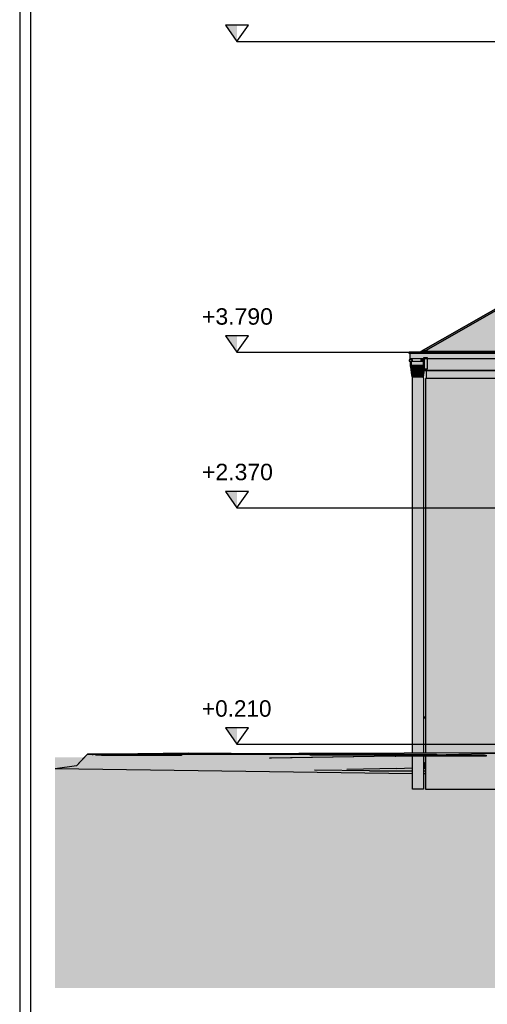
# Model space of a CAD drawing. Header units: metres. Extents: x 0 to 0.84, y 0 to 0.297.
# Tile 1 of 44: x 0.08 to 0.123, y 0.059 to 0.149. Entities that reach past the tile are written whole.
import ezdxf

# ---------------------------------------------------------------- set-up
doc = ezdxf.new("R2010")
doc.units = ezdxf.units.M
doc.header["$XCLIPFRAME"] = 2
doc.linetypes.add('Teckovana 0.5x', pattern=[0.04, 0, -0.04])
for name, color, linetype, lineweight in [('Füllfläche', 7, 'Continuous', 13), ('Maßlinie 1_100', 7, 'Continuous', 25), ('Standard', 7, 'Continuous', 25)]:
    doc.layers.add(name, color=color, linetype=linetype, lineweight=lineweight)
doc.styles.add('ARIAL', font='ARIAL.TTF')
picture_1 = doc.add_image_def('image1.jpg', size_in_pixel=(1024, 1024))
picture_2 = doc.add_image_def('image4.jpg', size_in_pixel=(1024, 1024))

msp = doc.modelspace()

# ---------------------------------------------------------------- hatches: boundary and pattern name
at = {"layer": 'Füllfläche', "linetype": 'Continuous', "lineweight": 25, "true_color": 0xababab, "transparency": 33554687}
msp.add_hatch(color=253, dxfattribs=at).paths.add_polyline_path([(0.083667, 0.081514), (0.083667, 0.060446), (0.53374, 0.060446), (0.53374, 0.081549), (0.375039, 0.08328), (0.334097, 0.083355), (0.305623, 0.08384), (0.284881, 0.083271), (0.267504, 0.08362), (0.249752, 0.084009), (0.234122, 0.083258), (0.22297, 0.083718), (0.21, 0.08343), (0.191381, 0.083203), (0.184102, 0.082774), (0.117465, 0.081671), (0.086354, 0.081514)])
at = {"layer": 'Maßlinie 1_100', "linetype": 'Continuous', "lineweight": 25, "transparency": 33554687}
for points in [[(0.100255, 0.148385), (0.099205, 0.148385), (0.100255, 0.146885)], [(0.100255, 0.119999), (0.099205, 0.119999), (0.100255, 0.118499)], [(0.100255, 0.105799), (0.099205, 0.105799), (0.100255, 0.104299)], [(0.100255, 0.084199), (0.099205, 0.084199), (0.100255, 0.082699)]]:
    msp.add_hatch(color=7, dxfattribs=at).paths.add_polyline_path(points)
at = {"layer": 'Standard', "linetype": 'Continuous', "lineweight": 25, "transparency": 33554687}
for color, points in [(7, [(0.117045, 0.118575), (0.117328, 0.118575), (0.166836, 0.146885), (0.153687, 0.139404), (0.153644, 0.13945)]), (7, [(0.372254, 0.146913), (0.166836, 0.146885), (0.117328, 0.118575), (0.372217, 0.118575)]), (254, [(0.117258, 0.117799), (0.117258, 0.117299), (0.116157, 0.117299), (0.116157, 0.117799), (0.115957, 0.117799), (0.115957, 0.117699), (0.116057, 0.117699), (0.116057, 0.117199), (0.117327, 0.117199), (0.117327, 0.117799)]), (7, [(0.116057, 0.118399), (0.116057, 0.118328), (0.371863, 0.118328), (0.371934, 0.118399)]), (7, [(0.117258, 0.117799), (0.117258, 0.117299), (0.116906, 0.117299), (0.117048, 0.117199), (0.117327, 0.117199), (0.117327, 0.117799)]), (7, [(0.117328, 0.118575), (0.117045, 0.118575), (0.117045, 0.118499), (0.117328, 0.118499)]), (7, [(0.117323, 0.116969), (0.117323, 0.116925), (0.117323, 0.116871), (0.117323, 0.116853), (0.117323, 0.116848), (0.117328, 0.116848), (0.117328, 0.117899), (0.117045, 0.117899), (0.117045, 0.117675), (0.117258, 0.117675), (0.117258, 0.117799), (0.117327, 0.117799), (0.117327, 0.117199), (0.117323, 0.117199), (0.117323, 0.117175)]), (7, [(0.372217, 0.117999), (0.372217, 0.118575), (0.117328, 0.118575), (0.117328, 0.118499), (0.371934, 0.118499), (0.371934, 0.117999), (0.371934, 0.117999)]), (7, [(0.130817, 0.116848), (0.117517, 0.116848), (0.117517, 0.116489), (0.130817, 0.116485)]), (7, [(0.117467, 0.078599), (0.130817, 0.078599), (0.130817, 0.082021), (0.126693, 0.081915), (0.121163, 0.081778), (0.120588, 0.081762), (0.117618, 0.081676), (0.117467, 0.081671)]), (7, [(0.087378, 0.081695), (0.086571, 0.081746), (0.086564, 0.081738), (0.087493, 0.08168)]), (7, [(0.087899, 0.081692), (0.087378, 0.081695), (0.087493, 0.08168), (0.088092, 0.081677)]), (7, [(0.087899, 0.081692), (0.088092, 0.081677), (0.095186, 0.081796), (0.094064, 0.081796)]), (7, [(0.10694, 0.081719), (0.097921, 0.081796), (0.095427, 0.081796), (0.106396, 0.081702)]), (7, [(0.11469, 0.081618), (0.113794, 0.081649), (0.10694, 0.081719), (0.106396, 0.081702), (0.114651, 0.081618)]), (7, [(0.11469, 0.081618), (0.116888, 0.081673), (0.113794, 0.081649)]), (7, [(0.11469, 0.081618), (0.114651, 0.081618), (0.114673, 0.081618)]), (7, [(0.11469, 0.081618), (0.114694, 0.081618), (0.114754, 0.08162)])]:
    msp.add_hatch(color=color, dxfattribs=at).paths.add_polyline_path(points)
at = {"layer": 'Standard', "linetype": 'Continuous', "lineweight": 25, "true_color": 0xd1d1d1, "transparency": 33554687}
for points in [[(0.115957, 0.118499), (0.115957, 0.118399), (0.371934, 0.118399), (0.371934, 0.118499)], [(0.116057, 0.118399), (0.116057, 0.117899), (0.371934, 0.117899), (0.371934, 0.118399)]]:
    msp.add_hatch(color=254, dxfattribs=at).paths.add_polyline_path(points)
at = {"layer": 'Standard', "linetype": 'Continuous', "lineweight": 25, "true_color": 0xcacaca, "transparency": 33554687}
msp.add_hatch(color=9, dxfattribs=at).paths.add_polyline_path([(0.116264, 0.117799), (0.116157, 0.117799), (0.116157, 0.117299), (0.11616, 0.117299), (0.11616, 0.117675), (0.116264, 0.117675)])
at = {"layer": 'Standard', "linetype": 'Continuous', "lineweight": 25, "transparency": 33554687}
h = msp.add_hatch(color=7, dxfattribs=at)
h.paths.add_polyline_path([(0.11616, 0.117299), (0.11616, 0.117408), (0.11616, 0.117406), (0.11616, 0.117299)])
h.paths.add_polyline_path([(0.116264, 0.117675), (0.116264, 0.11779), (0.116233, 0.117675)])
h.paths.add_polyline_path([(0.116158, 0.117799), (0.116157, 0.117799), (0.116158, 0.117299), (0.116159, 0.117299)])
h = msp.add_hatch(color=7, dxfattribs=at)
h.paths.add_polyline_path([(0.117328, 0.116848), (0.233788, 0.116848), (0.233746, 0.117133), (0.233741, 0.11716), (0.233736, 0.117175), (0.233736, 0.117899), (0.117328, 0.117899)])
h.paths.add_polyline_path([(0.372217, 0.116848), (0.372217, 0.117999), (0.371934, 0.117999), (0.371934, 0.117899), (0.371934, 0.117899), (0.23504, 0.117899), (0.23504, 0.117175), (0.23504, 0.117171), (0.235033, 0.117133), (0.23499, 0.116848)])
h = msp.add_hatch(color=7, dxfattribs=at)
h.paths.add_polyline_path([(0.233788, 0.116848), (0.233746, 0.117133), (0.233741, 0.11716), (0.233736, 0.117175), (0.233736, 0.117899), (0.117328, 0.117899), (0.117328, 0.117252), (0.233157, 0.117233), (0.233157, 0.116848)])
h.paths.add_polyline_path([(0.371934, 0.117899), (0.371934, 0.117899), (0.23504, 0.117899), (0.23504, 0.117233), (0.371245, 0.11721)])
at = {"layer": 'Standard', "linetype": 'Continuous', "lineweight": 25, "true_color": 0xd1d1d1, "transparency": 33554687}
h = msp.add_hatch(color=254, dxfattribs=at)
h.paths.add_polyline_path([(0.116112, 0.117175), (0.117323, 0.117175), (0.117323, 0.117199), (0.116112, 0.117199)])
h.paths.add_polyline_path([(0.11616, 0.117675), (0.11616, 0.117299), (0.117258, 0.117299), (0.117258, 0.117675)])
at = {"layer": 'Standard', "linetype": 'Continuous', "lineweight": 25, "transparency": 33554687}
h = msp.add_hatch(color=7, dxfattribs=at)
h.paths.add_polyline_path([(0.116112, 0.117175), (0.117323, 0.117175), (0.117323, 0.117199), (0.116112, 0.117199)])
h.paths.add_polyline_path([(0.11616, 0.117299), (0.117258, 0.117299), (0.117258, 0.117675), (0.116426, 0.117675), (0.11616, 0.117408)])
at = {"layer": 'Standard', "linetype": 'Continuous', "lineweight": 25, "true_color": 0xaaaaaa, "transparency": 33554687}
for points in [[(0.116275, 0.117175), (0.116112, 0.117175), (0.116187, 0.116925)], [(0.116174, 0.116925), (0.116181, 0.116925), (0.116187, 0.116925), (0.116117, 0.11716)], [(0.116161, 0.116925), (0.116168, 0.116925), (0.116117, 0.11716)], [(0.116168, 0.116925), (0.116174, 0.116925), (0.116117, 0.11716)], [(0.116242, 0.116425), (0.116204, 0.116675), (0.116129, 0.117097), (0.116122, 0.117133), (0.1162, 0.116675), (0.116191, 0.116675)], [(0.116191, 0.116675), (0.1162, 0.116675), (0.116122, 0.117133)], [(0.116161, 0.116925), (0.116129, 0.117097), (0.116204, 0.116675)], [(0.116222, 0.116675), (0.116161, 0.116925), (0.116232, 0.11655)], [(0.116222, 0.116675), (0.116168, 0.116925), (0.116161, 0.116925)], [(0.116204, 0.116675), (0.116256, 0.116425), (0.116232, 0.11655), (0.116161, 0.116925)], [(0.116168, 0.116925), (0.116222, 0.116675), (0.116235, 0.116675)], [(0.116235, 0.116675), (0.116174, 0.116925), (0.116168, 0.116925)], [(0.116248, 0.116675), (0.116181, 0.116925), (0.116174, 0.116925)], [(0.116265, 0.11655), (0.116248, 0.116675), (0.116174, 0.116925), (0.116235, 0.116675), (0.116222, 0.116675)], [(0.116261, 0.116675), (0.116187, 0.116925), (0.116181, 0.116925)], [(0.116181, 0.116925), (0.116248, 0.116675), (0.116261, 0.116675)], [(0.116187, 0.116925), (0.116258, 0.116925), (0.116329, 0.116925), (0.116275, 0.117175)], [(0.116258, 0.116925), (0.116187, 0.116925), (0.116261, 0.116675)], [(0.116261, 0.116675), (0.116322, 0.116675), (0.116258, 0.116925)], [(0.116329, 0.116925), (0.116258, 0.116925), (0.116322, 0.116675)], [(0.116437, 0.117175), (0.116275, 0.117175), (0.116329, 0.116925)], [(0.116322, 0.116675), (0.11641, 0.11655), (0.116444, 0.116675), (0.116383, 0.116675), (0.116329, 0.116925)], [(0.116329, 0.116925), (0.1164, 0.116925), (0.116471, 0.116925), (0.116437, 0.117175)], [(0.1164, 0.116925), (0.116329, 0.116925), (0.116383, 0.116675)], [(0.116383, 0.116675), (0.116444, 0.116675), (0.1164, 0.116925)], [(0.116471, 0.116925), (0.1164, 0.116925), (0.116444, 0.116675)], [(0.1166, 0.117175), (0.116437, 0.117175), (0.116471, 0.116925)], [(0.116444, 0.116675), (0.116522, 0.11655), (0.116471, 0.116925)], [(0.116634, 0.116675), (0.1166, 0.117175), (0.116471, 0.116925)], [(0.116634, 0.116675), (0.116471, 0.116925), (0.116522, 0.11655)], [(0.116698, 0.116675), (0.1166, 0.117175), (0.116634, 0.116675), (0.116651, 0.116425)], [(0.116698, 0.116675), (0.116762, 0.117175), (0.1166, 0.117175)], [(0.116698, 0.116675), (0.116763, 0.116425), (0.116763, 0.116675), (0.116762, 0.117175)], [(0.116762, 0.117175), (0.116763, 0.116675), (0.116892, 0.116675)], [(0.116892, 0.116675), (0.116925, 0.117175), (0.116762, 0.117175)], [(0.116875, 0.116425), (0.116957, 0.116675), (0.116925, 0.117175), (0.116892, 0.116675), (0.116763, 0.116675)], [(0.117054, 0.116925), (0.116925, 0.117175), (0.116957, 0.116675)], [(0.117054, 0.116925), (0.117088, 0.117175), (0.116925, 0.117175)], [(0.116957, 0.116675), (0.116988, 0.116425), (0.117005, 0.11655), (0.117054, 0.116925)], [(0.117082, 0.116675), (0.117054, 0.116925), (0.117005, 0.11655)], [(0.117088, 0.117175), (0.117054, 0.116925), (0.117125, 0.116925)], [(0.117082, 0.116675), (0.117125, 0.116925), (0.117054, 0.116925)], [(0.117125, 0.116925), (0.117082, 0.116675), (0.117143, 0.116675)], [(0.117116, 0.11655), (0.117204, 0.116675), (0.117196, 0.116925), (0.117143, 0.116675), (0.117082, 0.116675)], [(0.117125, 0.116925), (0.117169, 0.117175), (0.117088, 0.117175)], [(0.117169, 0.117175), (0.117125, 0.116925), (0.117196, 0.116925)], [(0.117143, 0.116675), (0.117196, 0.116925), (0.117125, 0.116925)], [(0.117196, 0.116925), (0.11725, 0.117175), (0.117169, 0.117175)], [(0.11725, 0.117175), (0.117196, 0.116925), (0.117268, 0.116925), (0.117323, 0.116925), (0.117323, 0.116969)], [(0.117204, 0.116675), (0.117268, 0.116925), (0.117196, 0.116925)], [(0.117268, 0.116925), (0.117204, 0.116675), (0.117265, 0.116675)], [(0.11725, 0.117175), (0.117323, 0.116969), (0.117323, 0.117175)], [(0.117265, 0.116675), (0.117323, 0.116871), (0.117323, 0.116925), (0.117268, 0.116925)], [(0.116191, 0.116675), (0.116228, 0.116425), (0.116242, 0.116425)], [(0.116294, 0.116175), (0.116256, 0.116425), (0.116204, 0.116675), (0.116242, 0.116425)], [(0.116232, 0.11655), (0.116265, 0.11655), (0.116222, 0.116675)], [(0.116228, 0.116425), (0.116266, 0.116175), (0.116284, 0.116175)], [(0.116284, 0.116175), (0.116242, 0.116425), (0.116228, 0.116425)], [(0.116232, 0.11655), (0.116256, 0.116425), (0.116296, 0.116425)], [(0.116296, 0.116425), (0.116265, 0.11655), (0.116232, 0.11655)], [(0.116242, 0.116425), (0.116284, 0.116175), (0.116294, 0.116175)], [(0.116265, 0.11655), (0.116299, 0.11655), (0.116248, 0.116675)], [(0.116299, 0.11655), (0.116261, 0.116675), (0.116248, 0.116675)], [(0.116256, 0.116425), (0.116279, 0.1163), (0.116326, 0.1163)], [(0.116326, 0.1163), (0.116296, 0.116425), (0.116256, 0.116425)], [(0.116294, 0.116175), (0.116303, 0.116175), (0.116279, 0.1163), (0.116256, 0.116425)], [(0.116322, 0.116675), (0.116261, 0.116675), (0.116299, 0.11655)], [(0.116265, 0.11655), (0.116296, 0.116425), (0.116336, 0.116425)], [(0.116336, 0.116425), (0.116299, 0.11655), (0.116265, 0.11655)], [(0.116279, 0.1163), (0.116303, 0.116175), (0.116357, 0.116175)], [(0.116357, 0.116175), (0.116326, 0.1163), (0.116279, 0.1163)], [(0.116296, 0.116425), (0.116326, 0.1163), (0.116373, 0.1163)], [(0.116373, 0.1163), (0.116336, 0.116425), (0.116296, 0.116425)], [(0.116322, 0.116675), (0.116299, 0.11655), (0.11641, 0.11655)], [(0.11641, 0.11655), (0.116299, 0.11655), (0.116336, 0.116425)], [(0.116326, 0.1163), (0.116357, 0.116175), (0.11641, 0.116175)], [(0.11641, 0.116175), (0.116373, 0.1163), (0.116326, 0.1163)], [(0.116336, 0.116425), (0.116437, 0.116425), (0.11641, 0.11655)], [(0.116437, 0.116425), (0.116336, 0.116425), (0.116373, 0.1163)], [(0.116373, 0.1163), (0.116464, 0.1163), (0.116437, 0.116425)], [(0.116464, 0.1163), (0.116373, 0.1163), (0.11641, 0.116175)], [(0.116444, 0.116675), (0.11641, 0.11655), (0.116522, 0.11655)], [(0.116522, 0.11655), (0.11641, 0.11655), (0.116437, 0.116425)], [(0.11641, 0.116175), (0.116491, 0.116175), (0.116464, 0.1163)], [(0.116437, 0.116425), (0.116538, 0.116425), (0.116522, 0.11655)], [(0.116538, 0.116425), (0.116437, 0.116425), (0.116464, 0.1163)], [(0.116464, 0.1163), (0.116555, 0.1163), (0.116538, 0.116425)], [(0.116555, 0.1163), (0.116464, 0.1163), (0.116491, 0.116175)], [(0.116491, 0.116175), (0.116572, 0.116175), (0.116555, 0.1163)], [(0.116651, 0.116425), (0.116634, 0.116675), (0.116522, 0.11655)], [(0.116651, 0.116425), (0.116522, 0.11655), (0.116538, 0.116425), (0.116555, 0.1163)], [(0.116668, 0.116175), (0.116651, 0.116425), (0.116555, 0.1163)], [(0.116555, 0.1163), (0.116572, 0.116175), (0.116668, 0.116175)], [(0.116715, 0.116175), (0.116763, 0.116425), (0.116698, 0.116675), (0.116651, 0.116425)], [(0.116651, 0.116425), (0.116668, 0.116175), (0.116715, 0.116175)], [(0.116715, 0.116175), (0.116763, 0.116175), (0.116763, 0.116425)], [(0.116763, 0.116675), (0.116763, 0.116425), (0.116875, 0.116425)], [(0.116763, 0.116425), (0.116763, 0.116175), (0.116859, 0.116175)], [(0.116859, 0.116175), (0.116875, 0.116425), (0.116763, 0.116425)], [(0.116875, 0.116425), (0.116859, 0.116175), (0.116907, 0.116175)], [(0.116907, 0.116175), (0.116988, 0.116425), (0.116957, 0.116675), (0.116875, 0.116425)], [(0.116907, 0.116175), (0.116955, 0.116175), (0.116971, 0.1163), (0.116988, 0.116425)], [(0.116971, 0.1163), (0.116955, 0.116175), (0.117036, 0.116175)], [(0.116988, 0.116425), (0.116971, 0.1163), (0.117063, 0.1163)], [(0.117036, 0.116175), (0.117063, 0.1163), (0.116971, 0.1163)], [(0.117005, 0.11655), (0.116988, 0.116425), (0.11709, 0.116425)], [(0.117063, 0.1163), (0.11709, 0.116425), (0.116988, 0.116425)], [(0.117005, 0.11655), (0.117116, 0.11655), (0.117082, 0.116675)], [(0.11709, 0.116425), (0.117116, 0.11655), (0.117005, 0.11655)], [(0.117063, 0.1163), (0.117036, 0.116175), (0.117117, 0.116175)], [(0.11709, 0.116425), (0.117063, 0.1163), (0.117154, 0.1163)], [(0.117117, 0.116175), (0.117154, 0.1163), (0.117063, 0.1163)], [(0.117116, 0.11655), (0.11709, 0.116425), (0.117191, 0.116425)], [(0.117154, 0.1163), (0.117191, 0.116425), (0.11709, 0.116425)], [(0.117116, 0.11655), (0.117228, 0.11655), (0.117204, 0.116675)], [(0.117191, 0.116425), (0.117228, 0.11655), (0.117116, 0.11655)], [(0.117202, 0.1163), (0.117154, 0.1163), (0.117117, 0.116175)], [(0.117117, 0.116175), (0.117172, 0.116175), (0.117202, 0.1163)], [(0.117232, 0.116425), (0.117191, 0.116425), (0.117154, 0.1163)], [(0.117154, 0.1163), (0.117202, 0.1163), (0.117232, 0.116425)], [(0.11725, 0.1163), (0.117202, 0.1163), (0.117172, 0.116175)], [(0.117172, 0.116175), (0.117227, 0.116175), (0.11725, 0.1163)], [(0.117263, 0.11655), (0.117228, 0.11655), (0.117191, 0.116425)], [(0.117191, 0.116425), (0.117232, 0.116425), (0.117263, 0.11655)], [(0.117274, 0.116425), (0.117232, 0.116425), (0.117202, 0.1163)], [(0.117202, 0.1163), (0.11725, 0.1163), (0.117274, 0.116425)], [(0.117228, 0.11655), (0.117265, 0.116675), (0.117204, 0.116675)], [(0.11725, 0.1163), (0.117227, 0.116175), (0.117246, 0.116175)], [(0.117279, 0.116675), (0.117228, 0.11655), (0.117263, 0.11655)], [(0.117279, 0.116675), (0.117265, 0.116675), (0.117228, 0.11655)], [(0.117297, 0.11655), (0.117263, 0.11655), (0.117232, 0.116425)], [(0.117232, 0.116425), (0.117274, 0.116425), (0.117297, 0.11655)], [(0.117246, 0.116175), (0.117288, 0.116425), (0.11725, 0.1163)], [(0.117288, 0.116425), (0.117246, 0.116175), (0.117256, 0.116175)], [(0.117288, 0.116425), (0.117297, 0.11655), (0.117274, 0.116425), (0.11725, 0.1163)], [(0.117256, 0.116175), (0.117303, 0.116425), (0.117336, 0.116675), (0.117288, 0.116425)], [(0.117256, 0.116175), (0.117266, 0.116175), (0.117303, 0.116425)], [(0.117279, 0.116675), (0.117263, 0.11655), (0.117307, 0.116675), (0.117293, 0.116675), (0.117334, 0.116848), (0.11733, 0.116848)], [(0.117307, 0.116675), (0.117263, 0.11655), (0.117297, 0.11655)], [(0.117265, 0.116675), (0.117323, 0.116853), (0.117323, 0.116871)], [(0.117265, 0.116675), (0.117279, 0.116675), (0.117325, 0.116848), (0.117323, 0.116848), (0.117323, 0.116853)], [(0.117279, 0.116675), (0.11733, 0.116848), (0.117328, 0.116848), (0.117325, 0.116848)], [(0.117336, 0.116675), (0.117363, 0.116848), (0.11736, 0.116848), (0.117331, 0.116675), (0.117288, 0.116425)], [(0.117288, 0.116425), (0.117331, 0.116675), (0.117297, 0.11655)], [(0.117293, 0.116675), (0.117339, 0.116848), (0.117334, 0.116848)], [(0.117293, 0.116675), (0.117307, 0.116675), (0.117344, 0.116848), (0.117339, 0.116848)], [(0.117331, 0.116675), (0.117356, 0.116848), (0.117353, 0.116848), (0.117297, 0.11655)], [(0.117307, 0.116675), (0.117297, 0.11655), (0.117353, 0.116848), (0.117349, 0.116848)], [(0.117336, 0.116675), (0.117303, 0.116425), (0.117341, 0.116675), (0.117367, 0.116848), (0.117363, 0.116848)], [(0.117307, 0.116675), (0.117349, 0.116848), (0.117344, 0.116848)], [(0.117331, 0.116675), (0.11736, 0.116848), (0.117356, 0.116848)], [(0.117336, 0.116675), (0.117363, 0.116848), (0.117363, 0.116848)], [(0.109461, 0.081796), (0.126693, 0.081915), (0.086618, 0.081796)], [(0.11469, 0.081618), (0.126693, 0.081915), (0.109461, 0.081796)], [(0.090904, 0.081226), (0.086618, 0.081796), (0.085628, 0.080738)], [(0.096043, 0.081086), (0.090904, 0.081226), (0.085628, 0.080738)], [(0.112346, 0.081006), (0.096043, 0.081086), (0.085628, 0.080738)], [(0.097637, 0.080599), (0.112346, 0.081006), (0.085628, 0.080738)], [(0.092879, 0.081288), (0.095261, 0.081796), (0.086618, 0.081796)], [(0.092879, 0.081288), (0.086618, 0.081796), (0.090904, 0.081226)], [(0.103227, 0.081435), (0.092879, 0.081288), (0.090904, 0.081226)], [(0.103227, 0.081435), (0.090904, 0.081226), (0.096043, 0.081086)], [(0.11469, 0.081618), (0.109461, 0.081796), (0.092879, 0.081288)], [(0.109461, 0.081796), (0.095261, 0.081796), (0.092879, 0.081288)], [(0.103227, 0.081435), (0.11469, 0.081618), (0.092879, 0.081288)], [(0.108494, 0.081225), (0.103227, 0.081435), (0.096043, 0.081086)], [(0.112346, 0.081006), (0.108494, 0.081225), (0.096043, 0.081086)], [(0.114816, 0.080497), (0.112346, 0.081006), (0.097637, 0.080599)], [(0.112344, 0.081312), (0.116266, 0.081615), (0.116266, 0.081648), (0.114694, 0.081618), (0.11469, 0.081618), (0.114673, 0.081618), (0.103408, 0.081438), (0.103227, 0.081435)], [(0.112344, 0.081312), (0.103227, 0.081435), (0.108494, 0.081225)], [(0.112344, 0.081312), (0.108494, 0.081225), (0.112346, 0.081006)], [(0.11469, 0.081618), (0.117465, 0.081671), (0.121163, 0.081778), (0.116888, 0.081673)], [(0.117266, 0.080895), (0.117266, 0.080499), (0.117467, 0.080404), (0.117467, 0.081179)], [(0.107341, 0.080348), (0.085628, 0.080738), (0.083667, 0.080446)], [(0.107341, 0.080348), (0.097637, 0.080599), (0.085628, 0.080738)], [(0.110291, 0.08039), (0.114816, 0.080497), (0.097637, 0.080599)], [(0.112348, 0.080293), (0.110291, 0.08039), (0.097637, 0.080599)], [(0.107341, 0.080348), (0.112348, 0.080293), (0.097637, 0.080599)], [(0.114816, 0.080497), (0.110291, 0.08039), (0.112348, 0.080293), (0.116266, 0.080548), (0.116266, 0.080563)]]:
    msp.add_hatch(color=253, dxfattribs=at).paths.add_polyline_path(points)
at = {"layer": 'Standard', "linetype": 'Continuous', "lineweight": 25, "true_color": 0xbababa, "transparency": 33554687}
h = msp.add_hatch(color=9, dxfattribs=at)
h.paths.add_polyline_path([(0.116303, 0.116175), (0.116266, 0.116175), (0.116266, 0.081884), (0.116303, 0.081884)])
h.paths.add_polyline_path([(0.116266, 0.078599), (0.116303, 0.078599), (0.116303, 0.081649), (0.116266, 0.081648)])
h = msp.add_hatch(color=9, dxfattribs=at)
h.paths.add_polyline_path([(0.11641, 0.116175), (0.116303, 0.116175), (0.116303, 0.081884), (0.11641, 0.081885)])
h.paths.add_polyline_path([(0.116303, 0.078599), (0.11641, 0.078599), (0.11641, 0.081651), (0.116303, 0.081649)])
h = msp.add_hatch(color=9, dxfattribs=at)
h.paths.add_polyline_path([(0.116572, 0.116175), (0.11641, 0.116175), (0.11641, 0.081885), (0.116572, 0.081885)])
h.paths.add_polyline_path([(0.11641, 0.078599), (0.116572, 0.078599), (0.116572, 0.081654), (0.11641, 0.081651)])
h = msp.add_hatch(color=9, dxfattribs=at)
h.paths.add_polyline_path([(0.116763, 0.116175), (0.116572, 0.116175), (0.116572, 0.081885), (0.116763, 0.081886)])
h.paths.add_polyline_path([(0.116572, 0.078599), (0.116763, 0.078599), (0.116763, 0.081658), (0.116572, 0.081654)])
h = msp.add_hatch(color=9, dxfattribs=at)
h.paths.add_polyline_path([(0.116955, 0.116175), (0.116763, 0.116175), (0.116763, 0.081886), (0.116955, 0.081886)])
h.paths.add_polyline_path([(0.116763, 0.078599), (0.116955, 0.078599), (0.116955, 0.081661), (0.116763, 0.081658)])
h = msp.add_hatch(color=9, dxfattribs=at)
h.paths.add_polyline_path([(0.117117, 0.116175), (0.116955, 0.116175), (0.116955, 0.081886), (0.117117, 0.081887)])
h.paths.add_polyline_path([(0.116955, 0.078599), (0.117117, 0.078599), (0.117117, 0.081664), (0.116955, 0.081661)])
h = msp.add_hatch(color=9, dxfattribs=at)
h.paths.add_polyline_path([(0.117227, 0.116175), (0.117117, 0.116175), (0.117117, 0.081887), (0.117227, 0.081887)])
h.paths.add_polyline_path([(0.117117, 0.078599), (0.117227, 0.078599), (0.117227, 0.081667), (0.117117, 0.081664)])
h = msp.add_hatch(color=9, dxfattribs=at)
h.paths.add_polyline_path([(0.117266, 0.116175), (0.117227, 0.116175), (0.117227, 0.081887), (0.117266, 0.081887)])
h.paths.add_polyline_path([(0.117227, 0.078599), (0.117266, 0.078599), (0.117266, 0.081667), (0.117227, 0.081667)])
at = {"layer": 'Standard', "linetype": 'Continuous', "lineweight": 25, "true_color": 0xf3f3f3, "transparency": 33554687}
for points in [[(0.130817, 0.083099), (0.130817, 0.116099), (0.117467, 0.116099), (0.117467, 0.083099)], [(0.130817, 0.116099), (0.130817, 0.116848), (0.117517, 0.116848), (0.117517, 0.116099)]]:
    msp.add_hatch(color=7, dxfattribs=at).paths.add_polyline_path(points)
at = {"layer": 'Standard', "linetype": 'Continuous', "lineweight": 25, "true_color": 0x1b5277, "transparency": 33554687}
msp.add_hatch(color=146, dxfattribs=at).paths.add_polyline_path([(0.117467, 0.085099), (0.117467, 0.085199), (0.117266, 0.085199), (0.117266, 0.085099)])
at = {"layer": 'Standard', "linetype": 'Continuous', "lineweight": 25, "true_color": 0x1e5d86, "transparency": 33554687}
h = msp.add_hatch(color=146, dxfattribs=at)
h.paths.add_polyline_path([(0.130817, 0.083099), (0.117467, 0.083099), (0.117467, 0.081888), (0.123216, 0.081905), (0.124078, 0.081934), (0.130817, 0.082159)])
h.paths.add_polyline_path([(0.117467, 0.078599), (0.130817, 0.078599), (0.130817, 0.082021), (0.126693, 0.081915), (0.121163, 0.081778), (0.120588, 0.081762), (0.117618, 0.081676), (0.117467, 0.081671)])
at = {"layer": 'Standard', "linetype": 'Continuous', "lineweight": 25, "true_color": 0xbbbbbb, "transparency": 33554687}
msp.add_hatch(color=9, dxfattribs=at).paths.add_polyline_path([(0.086618, 0.081796), (0.10366, 0.081847), (0.095819, 0.081915)])
at = {"layer": 'Standard', "linetype": 'Continuous', "lineweight": 25, "true_color": 0x474747, "transparency": 33554687}
for points in [[(0.086354, 0.081514), (0.085628, 0.080738), (0.090903, 0.081226)], [(0.096043, 0.081086), (0.090905, 0.081226), (0.090903, 0.081226), (0.085628, 0.080738)], [(0.112346, 0.081006), (0.096043, 0.081086), (0.085628, 0.080738)], [(0.097637, 0.080599), (0.112346, 0.081006), (0.085628, 0.080738)], [(0.086564, 0.081738), (0.086354, 0.081514), (0.090903, 0.081226), (0.090904, 0.081226), (0.087493, 0.08168)], [(0.087493, 0.08168), (0.090904, 0.081226), (0.092879, 0.081288), (0.088092, 0.081677)], [(0.088092, 0.081677), (0.092879, 0.081288), (0.095261, 0.081796), (0.095186, 0.081796)], [(0.090905, 0.081226), (0.090904, 0.081226), (0.090903, 0.081226)], [(0.102315, 0.081422), (0.092879, 0.081288), (0.090904, 0.081226), (0.091089, 0.081229)], [(0.091089, 0.081229), (0.090904, 0.081226), (0.090905, 0.081226)], [(0.103227, 0.081435), (0.091089, 0.081229), (0.090905, 0.081226), (0.096043, 0.081086)], [(0.103227, 0.081435), (0.102315, 0.081422), (0.091089, 0.081229)], [(0.092879, 0.081288), (0.106396, 0.081702), (0.095427, 0.081796), (0.095261, 0.081796)], [(0.106396, 0.081702), (0.092879, 0.081288), (0.114651, 0.081618)], [(0.114651, 0.081618), (0.092879, 0.081288), (0.102315, 0.081422), (0.103408, 0.081438), (0.114673, 0.081618)], [(0.108494, 0.081225), (0.103227, 0.081435), (0.096043, 0.081086)], [(0.112346, 0.081006), (0.108494, 0.081225), (0.096043, 0.081086)], [(0.114816, 0.080497), (0.112346, 0.081006), (0.097637, 0.080599)], [(0.103227, 0.081435), (0.103408, 0.081438), (0.102315, 0.081422)], [(0.112344, 0.081312), (0.116266, 0.081615), (0.116266, 0.081648), (0.114694, 0.081618), (0.11469, 0.081618), (0.114673, 0.081618), (0.103408, 0.081438), (0.103227, 0.081435)], [(0.112344, 0.081312), (0.103227, 0.081435), (0.108494, 0.081225)], [(0.112344, 0.081312), (0.108494, 0.081225), (0.112346, 0.081006)], [(0.114694, 0.081618), (0.117465, 0.081671), (0.117618, 0.081676), (0.117619, 0.081678), (0.120588, 0.081762), (0.121163, 0.081778), (0.116888, 0.081673), (0.114702, 0.081618)], [(0.117266, 0.080895), (0.117266, 0.080499), (0.117467, 0.080404), (0.117467, 0.081179)], [(0.120588, 0.081762), (0.117619, 0.081678), (0.117618, 0.081676)], [(0.107341, 0.080348), (0.085628, 0.080738), (0.083667, 0.080446)], [(0.107341, 0.080348), (0.097637, 0.080599), (0.085628, 0.080738)], [(0.110291, 0.08039), (0.114816, 0.080497), (0.097637, 0.080599)], [(0.112348, 0.080293), (0.110291, 0.08039), (0.097637, 0.080599)], [(0.107341, 0.080348), (0.112348, 0.080293), (0.097637, 0.080599)], [(0.114816, 0.080497), (0.110291, 0.08039), (0.112348, 0.080293), (0.116266, 0.080548), (0.116266, 0.080563)]]:
    msp.add_hatch(color=49, dxfattribs=at).paths.add_polyline_path(points)
at = {"layer": 'Standard', "linetype": 'Continuous', "lineweight": 25, "true_color": 0xb8b8b8, "transparency": 33554687}
msp.add_hatch(color=9, dxfattribs=at).paths.add_polyline_path([(0.103227, 0.081435), (0.11469, 0.081618), (0.114651, 0.081618), (0.109848, 0.081545)])
at = {"layer": 'Standard', "linetype": 'Continuous', "lineweight": 25, "true_color": 0x4d4d4d, "transparency": 33554687}
for points in [[(0.104513, 0.081456), (0.103227, 0.081435), (0.103408, 0.081438)], [(0.104513, 0.081456), (0.103408, 0.081438), (0.114673, 0.081618), (0.114682, 0.081618), (0.114651, 0.081618), (0.109848, 0.081545)], [(0.117618, 0.081677), (0.117465, 0.081671), (0.117618, 0.081676)]]:
    msp.add_hatch(color=251, dxfattribs=at).paths.add_polyline_path(points)
at = {"layer": 'Standard', "linetype": 'Continuous', "lineweight": 25, "true_color": 0xaaaaaa, "transparency": 33554687}
h = msp.add_hatch(color=253, dxfattribs=at)
h.paths.add_polyline_path([(0.117465, 0.081671), (0.117266, 0.081667), (0.117266, 0.081361), (0.117467, 0.081363), (0.117467, 0.081671)])
h.paths.add_polyline_path([(0.112344, 0.081312), (0.116266, 0.081351), (0.116266, 0.081615)])
at = {"layer": 'Standard', "linetype": 'Continuous', "lineweight": 25, "true_color": 0x474747, "transparency": 33554687}
h = msp.add_hatch(color=49, dxfattribs=at)
h.paths.add_polyline_path([(0.117465, 0.081671), (0.117266, 0.081667), (0.117266, 0.081361), (0.117467, 0.081363), (0.117467, 0.081671)])
h.paths.add_polyline_path([(0.112344, 0.081312), (0.116266, 0.081351), (0.116266, 0.081615)])
at = {"layer": 'Standard', "linetype": 'Continuous', "lineweight": 25, "true_color": 0xaaaaaa, "transparency": 33554687}
h = msp.add_hatch(color=253, dxfattribs=at)
h.paths.add_polyline_path([(0.117266, 0.081361), (0.117266, 0.081341), (0.117467, 0.081355), (0.117467, 0.081363)])
h.paths.add_polyline_path([(0.112344, 0.081312), (0.112346, 0.081006), (0.116266, 0.081273), (0.116266, 0.081351)])
at = {"layer": 'Standard', "linetype": 'Continuous', "lineweight": 25, "true_color": 0x474747, "transparency": 33554687}
h = msp.add_hatch(color=49, dxfattribs=at)
h.paths.add_polyline_path([(0.117266, 0.081361), (0.117266, 0.081341), (0.117467, 0.081355), (0.117467, 0.081363)])
h.paths.add_polyline_path([(0.112344, 0.081312), (0.112346, 0.081006), (0.116266, 0.081273), (0.116266, 0.081351)])
at = {"layer": 'Standard', "linetype": 'Continuous', "lineweight": 25, "true_color": 0xaaaaaa, "transparency": 33554687}
h = msp.add_hatch(color=253, dxfattribs=at)
h.paths.add_polyline_path([(0.117266, 0.081341), (0.117266, 0.081261), (0.117467, 0.081323), (0.117467, 0.081355)])
h.paths.add_polyline_path([(0.112346, 0.081006), (0.114816, 0.080497), (0.116266, 0.080949), (0.116266, 0.081273)])
at = {"layer": 'Standard', "linetype": 'Continuous', "lineweight": 25, "true_color": 0x474747, "transparency": 33554687}
h = msp.add_hatch(color=49, dxfattribs=at)
h.paths.add_polyline_path([(0.117266, 0.081341), (0.117266, 0.081261), (0.117467, 0.081323), (0.117467, 0.081355)])
h.paths.add_polyline_path([(0.112346, 0.081006), (0.114816, 0.080497), (0.116266, 0.080949), (0.116266, 0.081273)])
at = {"layer": 'Standard', "linetype": 'Continuous', "lineweight": 25, "transparency": 33554687}
msp.add_hatch(color=7, dxfattribs=at).paths.add_polyline_path([(0.114694, 0.081618), (0.114673, 0.081618), (0.11469, 0.081618)], flags=16)
at = {"layer": 'Standard', "linetype": 'Continuous', "lineweight": 25, "true_color": 0xaaaaaa, "transparency": 33554687}
h = msp.add_hatch(color=253, dxfattribs=at)
h.paths.add_polyline_path([(0.117266, 0.081261), (0.117266, 0.080895), (0.117467, 0.081179), (0.117467, 0.081323)])
h.paths.add_polyline_path([(0.114816, 0.080497), (0.116266, 0.080563), (0.116266, 0.080949)])
at = {"layer": 'Standard', "linetype": 'Continuous', "lineweight": 25, "true_color": 0x474747, "transparency": 33554687}
h = msp.add_hatch(color=49, dxfattribs=at)
h.paths.add_polyline_path([(0.117266, 0.081261), (0.117266, 0.080895), (0.117467, 0.081179), (0.117467, 0.081323)])
h.paths.add_polyline_path([(0.114816, 0.080497), (0.116266, 0.080563), (0.116266, 0.080949)])
at = {"layer": 'Standard', "linetype": 'Continuous', "lineweight": 25, "true_color": 0xaaaaaa, "transparency": 33554687}
h = msp.add_hatch(color=253, dxfattribs=at)
h.paths.add_polyline_path([(0.083667, 0.080446), (0.116266, 0.080019), (0.116266, 0.080135)])
h.paths.add_polyline_path([(0.117266, 0.080126), (0.117266, 0.080006), (0.117467, 0.080003), (0.117467, 0.080124)])
h = msp.add_hatch(color=253, dxfattribs=at)
h.paths.add_polyline_path([(0.117387, 0.080192), (0.117266, 0.080193), (0.117266, 0.080126), (0.117467, 0.080124), (0.117467, 0.080191)])
h.paths.add_polyline_path([(0.083667, 0.080446), (0.116266, 0.080135), (0.116266, 0.080201)])
h = msp.add_hatch(color=253, dxfattribs=at)
h.paths.add_polyline_path([(0.117387, 0.080192), (0.117266, 0.080194), (0.117266, 0.080193)])
h.paths.add_polyline_path([(0.107341, 0.080348), (0.083667, 0.080446), (0.116266, 0.080201), (0.116266, 0.08021)])
at = {"layer": 'Standard', "linetype": 'Continuous', "lineweight": 25, "true_color": 0x474747, "transparency": 33554687}
h = msp.add_hatch(color=49, dxfattribs=at)
h.paths.add_polyline_path([(0.083667, 0.080446), (0.116266, 0.080019), (0.116266, 0.080135)])
h.paths.add_polyline_path([(0.117266, 0.080126), (0.117266, 0.080006), (0.117467, 0.080003), (0.117467, 0.080124)])
h = msp.add_hatch(color=49, dxfattribs=at)
h.paths.add_polyline_path([(0.117387, 0.080192), (0.117266, 0.080193), (0.117266, 0.080126), (0.117467, 0.080124), (0.117467, 0.080191)])
h.paths.add_polyline_path([(0.083667, 0.080446), (0.116266, 0.080135), (0.116266, 0.080201)])
h = msp.add_hatch(color=49, dxfattribs=at)
h.paths.add_polyline_path([(0.117387, 0.080192), (0.117266, 0.080194), (0.117266, 0.080193)])
h.paths.add_polyline_path([(0.107341, 0.080348), (0.083667, 0.080446), (0.116266, 0.080201), (0.116266, 0.08021)])
at = {"layer": 'Standard', "linetype": 'Continuous', "lineweight": 25, "true_color": 0xaaaaaa, "transparency": 33554687}
h = msp.add_hatch(color=253, dxfattribs=at)
h.paths.add_polyline_path([(0.117387, 0.080192), (0.117266, 0.080195), (0.117266, 0.080194)])
h.paths.add_polyline_path([(0.112333, 0.080293), (0.107341, 0.080348), (0.116266, 0.08021), (0.116266, 0.080214)])
at = {"layer": 'Standard', "linetype": 'Continuous', "lineweight": 25, "true_color": 0x474747, "transparency": 33554687}
h = msp.add_hatch(color=49, dxfattribs=at)
h.paths.add_polyline_path([(0.117387, 0.080192), (0.117266, 0.080195), (0.117266, 0.080194)])
h.paths.add_polyline_path([(0.112333, 0.080293), (0.107341, 0.080348), (0.116266, 0.08021), (0.116266, 0.080214)])
at = {"layer": 'Standard', "linetype": 'Continuous', "lineweight": 25, "true_color": 0xaaaaaa, "transparency": 33554687}
h = msp.add_hatch(color=253, dxfattribs=at)
h.paths.add_polyline_path([(0.117266, 0.080293), (0.117266, 0.080221), (0.117467, 0.080218), (0.117467, 0.080293)])
h.paths.add_polyline_path([(0.112333, 0.080293), (0.116266, 0.080236), (0.116266, 0.080293)])
h = msp.add_hatch(color=253, dxfattribs=at)
h.paths.add_polyline_path([(0.117387, 0.080192), (0.117467, 0.080191), (0.117467, 0.080218), (0.117266, 0.080221), (0.117266, 0.080195)])
h.paths.add_polyline_path([(0.112333, 0.080293), (0.116266, 0.080214), (0.116266, 0.080236)])
at = {"layer": 'Standard', "linetype": 'Continuous', "lineweight": 25, "true_color": 0x474747, "transparency": 33554687}
h = msp.add_hatch(color=49, dxfattribs=at)
h.paths.add_polyline_path([(0.117266, 0.080293), (0.117266, 0.080221), (0.117467, 0.080218), (0.117467, 0.080293)])
h.paths.add_polyline_path([(0.112333, 0.080293), (0.116266, 0.080236), (0.116266, 0.080293)])
h = msp.add_hatch(color=49, dxfattribs=at)
h.paths.add_polyline_path([(0.117387, 0.080192), (0.117467, 0.080191), (0.117467, 0.080218), (0.117266, 0.080221), (0.117266, 0.080195)])
h.paths.add_polyline_path([(0.112333, 0.080293), (0.116266, 0.080214), (0.116266, 0.080236)])
at = {"layer": 'Standard', "linetype": 'Continuous', "lineweight": 25, "true_color": 0xaaaaaa, "transparency": 33554687}
h = msp.add_hatch(color=253, dxfattribs=at)
h.paths.add_polyline_path([(0.117266, 0.080499), (0.117266, 0.080293), (0.117467, 0.080293), (0.117467, 0.080404)])
h.paths.add_polyline_path([(0.112348, 0.080293), (0.116266, 0.080293), (0.116266, 0.080548)])
at = {"layer": 'Standard', "linetype": 'Continuous', "lineweight": 25, "true_color": 0x474747, "transparency": 33554687}
h = msp.add_hatch(color=49, dxfattribs=at)
h.paths.add_polyline_path([(0.117266, 0.080499), (0.117266, 0.080293), (0.117467, 0.080293), (0.117467, 0.080404)])
h.paths.add_polyline_path([(0.112348, 0.080293), (0.116266, 0.080293), (0.116266, 0.080548)])

# ---------------------------------------------------------------- linework, layer by layer
at = {"layer": 'Maßlinie 1_100', "color": 7, "linetype": 'Continuous', "lineweight": 25, "transparency": 33554687}
for p, q in [((0.101305, 0.148385), (0.099205, 0.148385)), ((0.099205, 0.148385), (0.100255, 0.146885)), ((0.100255, 0.146885), (0.101305, 0.148385)), ((0.100255, 0.146885), (0.100255, 0.146885)), ((0.100255, 0.146885), (0.100255, 0.146885)), ((0.100255, 0.146885), (0.100255, 0.146885)), ((0.100255, 0.146885), (0.100255, 0.146885)), ((0.101305, 0.119999), (0.099205, 0.119999)), ((0.099205, 0.119999), (0.100255, 0.118499)), ((0.100255, 0.118499), (0.101305, 0.119999)), ((0.100255, 0.118499), (0.100255, 0.118499)), ((0.100255, 0.118499), (0.100255, 0.118499)), ((0.100255, 0.118499), (0.100255, 0.118499)), ((0.100255, 0.118499), (0.100255, 0.118499)), ((0.101305, 0.105799), (0.099205, 0.105799)), ((0.099205, 0.105799), (0.100255, 0.104299)), ((0.100255, 0.104299), (0.101305, 0.105799)), ((0.100255, 0.104299), (0.100255, 0.104299)), ((0.100255, 0.104299), (0.100255, 0.104299)), ((0.100255, 0.104299), (0.100255, 0.104299)), ((0.100255, 0.104299), (0.100255, 0.104299)), ((0.101305, 0.084199), (0.099205, 0.084199)), ((0.099205, 0.084199), (0.100255, 0.082699)), ((0.100255, 0.082699), (0.101305, 0.084199)), ((0.100255, 0.082699), (0.100255, 0.082699)), ((0.100255, 0.082699), (0.100255, 0.082699)), ((0.100255, 0.082699), (0.100255, 0.082699)), ((0.100255, 0.082699), (0.100255, 0.082699))]:
    msp.add_line(p, q, dxfattribs=at)
at = {"layer": 'Maßlinie 1_100', "color": 7, "linetype": 'Teckovana 0.5x', "lineweight": 25, "transparency": 33554687}
for p, q in [((0.100255, 0.146885), (0.166836, 0.146885)), ((0.100255, 0.118499), (0.115957, 0.118499)), ((0.100255, 0.104299), (0.143666, 0.104299)), ((0.100255, 0.082699), (0.143666, 0.082699))]:
    msp.add_line(p, q, dxfattribs=at)
at = {"layer": 'Standard', "color": 7, "linetype": 'Continuous', "lineweight": 25, "transparency": 33554687}
for p, q in [((0.117045, 0.118575), (0.153644, 0.13945)), ((0.115957, 0.118399), (0.115957, 0.118499)), ((0.371934, 0.118499), (0.115957, 0.118499)), ((0.371934, 0.118399), (0.115957, 0.118399)), ((0.115957, 0.117799), (0.115957, 0.117699)), ((0.116157, 0.117799), (0.115957, 0.117799)), ((0.116057, 0.117899), (0.116057, 0.118399)), ((0.371934, 0.117899), (0.116057, 0.117899)), ((0.116264, 0.117799), (0.116157, 0.117799)), ((0.116264, 0.117675), (0.116264, 0.117799)), ((0.117045, 0.118575), (0.117045, 0.118499)), ((0.117328, 0.118575), (0.117045, 0.118575)), ((0.117045, 0.117899), (0.117045, 0.117675)), ((0.117258, 0.117799), (0.117258, 0.117299)), ((0.117327, 0.117799), (0.117258, 0.117799)), ((0.117327, 0.117799), (0.117327, 0.117199)), ((0.117328, 0.118575), (0.117328, 0.118499)), ((0.117328, 0.118575), (0.117328, 0.118499)), ((0.372217, 0.118575), (0.117328, 0.118575)), ((0.117328, 0.117899), (0.117328, 0.116848)), ((0.117328, 0.117899), (0.117328, 0.116848)), ((0.115957, 0.117699), (0.116057, 0.117699)), ((0.116057, 0.117699), (0.116057, 0.117199)), ((0.116057, 0.117199), (0.117327, 0.117199)), ((0.116112, 0.117175), (0.116112, 0.117199)), ((0.116187, 0.116925), (0.116112, 0.117175)), ((0.116161, 0.116925), (0.116117, 0.11716)), ((0.116168, 0.116925), (0.116117, 0.11716)), ((0.116174, 0.116925), (0.116117, 0.11716)), ((0.116191, 0.116675), (0.116122, 0.117133)), ((0.1162, 0.116675), (0.116122, 0.117133)), ((0.117258, 0.117299), (0.116157, 0.117299)), ((0.11616, 0.117675), (0.11616, 0.117299)), ((0.11616, 0.117675), (0.117258, 0.117675)), ((0.116261, 0.116675), (0.116187, 0.116925)), ((0.117323, 0.117175), (0.117323, 0.117199)), ((0.117323, 0.116969), (0.117323, 0.117175)), ((0.117323, 0.116925), (0.117323, 0.116969)), ((0.117323, 0.116871), (0.117323, 0.116925)), ((0.116228, 0.116425), (0.116191, 0.116675)), ((0.116266, 0.116175), (0.116228, 0.116425)), ((0.116299, 0.11655), (0.116261, 0.116675)), ((0.116266, 0.081884), (0.116266, 0.116175)), ((0.116336, 0.116425), (0.116299, 0.11655)), ((0.117228, 0.11655), (0.117191, 0.116425)), ((0.117265, 0.116675), (0.117228, 0.11655)), ((0.117323, 0.116871), (0.117265, 0.116675)), ((0.117266, 0.116175), (0.117303, 0.116425)), ((0.117266, 0.116175), (0.117266, 0.081887)), ((0.117303, 0.116425), (0.117341, 0.116675)), ((0.117323, 0.116853), (0.117323, 0.116871)), ((0.117323, 0.116848), (0.117323, 0.116853)), ((0.117323, 0.116848), (0.117328, 0.116848)), ((0.117328, 0.116848), (0.233788, 0.116848)), ((0.117341, 0.116675), (0.117367, 0.116848)), ((0.117467, 0.116099), (0.117467, 0.083099)), ((0.130817, 0.116099), (0.117467, 0.116099)), ((0.117517, 0.116848), (0.117517, 0.116099)), ((0.117266, 0.085199), (0.117467, 0.085199)), ((0.117467, 0.085099), (0.117266, 0.085099)), ((0.117467, 0.083099), (0.117467, 0.081888)), ((0.086618, 0.081796), (0.095819, 0.081915)), ((0.126693, 0.081915), (0.086618, 0.081796)), ((0.095819, 0.081915), (0.10366, 0.081847)), ((0.126693, 0.081915), (0.11469, 0.081618)), ((0.086618, 0.081796), (0.085628, 0.080738)), ((0.086354, 0.081514), (0.085628, 0.080738)), ((0.086564, 0.081738), (0.086354, 0.081514)), ((0.086571, 0.081746), (0.086564, 0.081738)), ((0.086618, 0.081796), (0.109461, 0.081796)), ((0.11469, 0.081618), (0.103227, 0.081435)), ((0.103408, 0.081438), (0.103227, 0.081435)), ((0.114673, 0.081618), (0.103408, 0.081438)), ((0.11469, 0.081618), (0.114673, 0.081618)), ((0.116888, 0.081673), (0.11469, 0.081618)), ((0.11469, 0.081618), (0.117465, 0.081671)), ((0.11469, 0.081618), (0.114694, 0.081618)), ((0.114694, 0.081618), (0.117465, 0.081671)), ((0.116266, 0.078599), (0.116266, 0.081648)), ((0.117266, 0.081667), (0.117266, 0.078599)), ((0.121163, 0.081778), (0.117465, 0.081671)), ((0.117465, 0.081671), (0.117618, 0.081676)), ((0.117467, 0.081671), (0.117467, 0.078599)), ((0.117618, 0.081676), (0.120588, 0.081762)), ((0.121163, 0.081778), (0.120588, 0.081762)), ((0.085628, 0.080738), (0.083667, 0.080446)), ((0.085628, 0.080738), (0.083667, 0.080446)), ((0.116266, 0.080019), (0.083667, 0.080446)), ((0.116266, 0.080019), (0.083667, 0.080446)), ((0.112348, 0.080293), (0.107341, 0.080348)), ((0.112348, 0.080293), (0.107341, 0.080348)), ((0.114816, 0.080497), (0.110291, 0.08039)), ((0.114816, 0.080497), (0.110291, 0.08039)), ((0.112348, 0.080293), (0.116266, 0.080293)), ((0.112348, 0.080293), (0.116266, 0.080293)), ((0.114816, 0.080497), (0.116266, 0.080563)), ((0.114816, 0.080497), (0.116266, 0.080563)), ((0.117266, 0.080293), (0.117467, 0.080293)), ((0.117266, 0.080293), (0.117467, 0.080293)), ((0.117467, 0.080003), (0.117266, 0.080006)), ((0.117467, 0.080003), (0.117266, 0.080006)), ((0.116303, 0.078599), (0.116266, 0.078599)), ((0.11641, 0.078599), (0.116303, 0.078599)), ((0.116572, 0.078599), (0.11641, 0.078599)), ((0.116763, 0.078599), (0.116572, 0.078599)), ((0.116955, 0.078599), (0.116763, 0.078599)), ((0.117117, 0.078599), (0.116955, 0.078599)), ((0.117227, 0.078599), (0.117117, 0.078599)), ((0.117266, 0.078599), (0.117227, 0.078599)), ((0.117467, 0.078599), (0.130817, 0.078599))]:
    msp.add_line(p, q, dxfattribs=at)
at = {"layer": 'Standard', "color": 254, "linetype": 'Continuous', "lineweight": 25, "true_color": 0xc4c4ff, "transparency": 33554687}
for points in [[(0.080438, 0.028599), (0.548338, 0.028599), (0.548338, 0.232599), (0.080438, 0.232599), (0.080438, 0.028599)], [(0.081438, 0.029599), (0.547338, 0.029599), (0.547338, 0.231599), (0.081438, 0.231599), (0.081438, 0.029599)]]:
    msp.add_lwpolyline(points, dxfattribs=at)

# ---------------------------------------------------------------- texts
at = {"layer": 'Maßlinie 1_100', "color": 7, "linetype": 'Continuous', "lineweight": 13, "transparency": 33554687, "char_height": 0.0015, "attachment_point": 7, "style": 'ARIAL'}
for s, insert, width in [('\\W1.00;+3.790', (0.097072, 0.120999), 0.00721329), ('\\W1.00;+2.370', (0.097072, 0.106799), 0.00721329), ('\\W0.98;+0.210', (0.097072, 0.085199), 0.0072002)]:
    msp.add_mtext(s, dxfattribs=dict(at, insert=insert, width=width))

# ---------------------------------------------------------------- pictures from other files: only their frames are drawn
at = {"layer": 'Standard', "color": 7, "linetype": 'Continuous', "lineweight": 25, "transparency": 33554687}
image = msp.add_image(picture_2, insert=(0.117045, 0.118575), size_in_units=(0.04979, 0.02831), dxfattribs=at)
image.set_boundary_path([(-0.5, 1023.5), (5.32, 1023.5), (1023.5, -0.5), (753.09, 270.085), (752.19, 268.414), (-0.5, 1023.5)])
image = msp.add_image(picture_2, insert=(0.372254, 0.146913), size_in_units=(0.254926, 0.028338), dxfattribs=at)
image.set_boundary_path([(-0.5, 1023.499), (-825.637, 1024.533), (-1024.5, 2047.499), (-0.651, 2047.499), (-0.5, 1023.499)])
image = msp.add_image(picture_2, insert=(0.117323, 0.116969), size_in_units=(0.000283, 0.001051), dxfattribs=at)
image = msp.add_image(picture_2, insert=(0.117328, 0.118575), size_in_units=(0.000283, 0.0000756), dxfattribs=at)
image = msp.add_image(picture_2, insert=(0.372217, 0.117999), size_in_units=(0.254888, 0.000576), dxfattribs=at)
image.set_boundary_path([(-0.5, 1023.443), (-0.5, -0.565), (-1024.5, -0.565), (-1024.5, 134.073), (-1.635, 134.073), (-1.635, 1023.443), (-1.634, 1023.443), (-0.5, 1023.443)])
image = msp.add_image(picture_2, insert=(0.117328, 0.116848), size_in_units=(0.254888, 0.001151), dxfattribs=at)
image.set_boundary_path([(-0.5, 1023.534), (467.372, 1023.534), (467.2004, 770.056), (467.18, 745.8976), (467.162, 732.651), (467.162, 88.452), (-0.5, 88.452), (-0.5, 1023.534), (1023.5, 1023.534), (1023.5, -0.528), (1022.366, -0.528), (1022.366, 88.452), (1022.365, 88.452), (472.401, 88.452), (472.401, 732.651), (472.3985, 735.691), (472.372, 770.056), (472.201, 1023.534), (1023.5, 1023.534), (-0.5, 1023.534)])
image = msp.add_image(picture_1, insert=(0.087378, 0.081695), size_in_units=(0.000929, 0.0000663), dxfattribs=at)
image = msp.add_image(picture_1, insert=(0.087899, 0.081692), size_in_units=(0.007287, 0.00012), dxfattribs=at)
image = msp.add_image(picture_1, insert=(0.087899, 0.081692), size_in_units=(0.000713, 0.0000184), dxfattribs=at)
image = msp.add_image(picture_1, insert=(0.10694, 0.081719), size_in_units=(0.011513, 0.0000939), dxfattribs=at)
image = msp.add_image(picture_1, insert=(0.11469, 0.081618), size_in_units=(0.008294, 0.000101), dxfattribs=at)
image = msp.add_image(picture_1, insert=(0.11469, 0.081618), size_in_units=(0.003094, 0.0000544), dxfattribs=at)
image = msp.add_image(picture_1, insert=(0.11469, 0.081618), size_in_units=(0.0000646, 0.00000178), dxfattribs=at)
image = msp.add_image(picture_1, insert=(0.11469, 0.081618), size_in_units=(0.0000382, 0.000000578), dxfattribs=at)
image = msp.add_image(picture_1, insert=(0.114694, 0.081618), size_in_units=(0.0000213, 0.000000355), dxfattribs=at)

doc.saveas('drawing.dxf')
